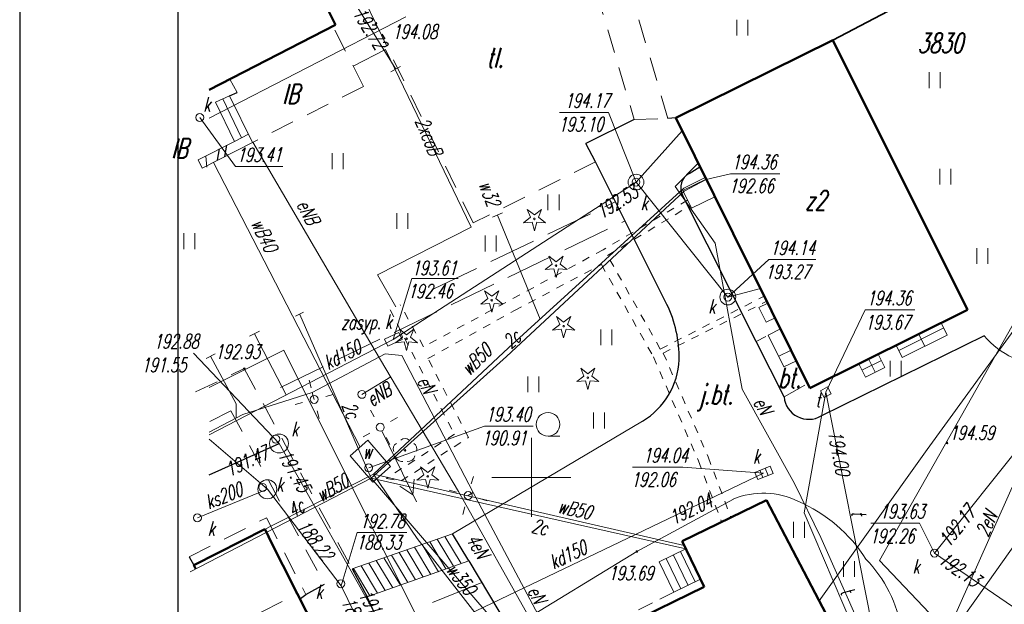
# Model space of a CAD drawing. Extents: x 7391510 to 7412510, y 5735368 to 5750218.
# Tile 9 of 15: x 7391510 to 7397742, y 5742699 to 5746401. Entities that reach past the tile are written whole.
import ezdxf
from ezdxf.enums import TextEntityAlignment as Align

# ---------------------------------------------------------------- set-up
doc = ezdxf.new("R2010")
doc.units = 0
for name, pattern in [('1', [0]), ('2', [1.5, 1, -0.5]), ('3', [1, 0.5, -0.5]), ('4', [2.5, 1.5, -1]), ('7', [4, 3, -1]), ('BGS', [0]), ('BUD', [0]), ('KOS', [2, 1, -1]), ('UPK', [0])]:
    doc.linetypes.add(name, pattern=pattern)
for name, color, linetype, lineweight in [('0.30', 7, 'Continuous', 30), ('CHODNIK', 251, 'Continuous', 9), ('DZIALKI_L_0', 96, '1', 18), ('EBUOA_T_1_T_0', 7, 'Continuous', 25), ('EBUPO_L_1', 7, '1', 18), ('EBUPP_L_1', 7, 'BUD', 50), ('EBUPP_L_1_L_0', 7, '1', 50), ('KRAWEDZ_L_1', 7, '2', 18), ('KRAWEDZ_L_2', 7, '7', 18), ('KRZYZE_L_0', 7, '1', 18), ('MUR_OPOR_L_0', 7, 'KOS', 18), ('NUMERY_DZIALEK_T_0', 96, 'Continuous', 25), ('OGRODZENIE_L_0', 7, 'BGS', 35), ('RZEDNE_T_0', 7, 'Continuous', 18), ('SCHODY_L_0', 7, '1', 18), ('SDROK_T_1_T_0', 7, 'Continuous', 25), ('SDRPK_L_3_L_0', 7, '1', 18), ('SDRPK_L_5_L_0', 7, '1', 0), ('UCCOC_T_2_T_0', 212, 'Continuous', 18), ('UCCOO_T_2_T_0', 212, 'Continuous', 18), ('UCCPA_L_5_L_0', 212, '1', 0), ('UCCPB_L_2_L_0', 212, '1', 18), ('UCCPOR_L_4_L_0', 212, '1', 18), ('UEEOO_T_3_T_0', 1, 'Continuous', 18), ('UEEPA_T_3_T_0', 7, 'Continuous', 18), ('UEEPON_L_1_L_0', 1, '1', 18), ('UKKOA_T_0_T_0', 36, 'Continuous', 18), ('UKKOA_T_2_T_0', 36, 'Continuous', 18), ('UKKOC_T_0_T_0', 36, 'Continuous', 18), ('UKKOC_T_2_T_0', 36, 'Continuous', 18), ('UKKOO_T_0_T_0', 36, 'Continuous', 18), ('UKKOO_T_2_T_0', 36, 'Continuous', 18), ('UKKPA_T_1_T_0', 36, 'Continuous', 18), ('UKKPA_T_5_T_0', 36, 'Continuous', 18), ('UKKPOD_L_1_L_0', 36, '1', 18), ('UKKPOR_L_0', 36, '1', 18), ('UKKPOR_L_1_L_0', 36, '1', 18), ('UTTOA_T_0_T_0', 30, 'Continuous', 18), ('UTTOC_T_0_T_0', 30, 'Continuous', 18), ('UTTOO_T_0_T_0', 30, 'Continuous', 18), ('UTTPA_T_2_T_0', 30, 'Continuous', 18), ('UTTPO_L_1_L_0', 30, '1', 18), ('UWWOA_T_0_T_0', 5, 'Continuous', 18), ('UWWOO_T_0_T_0', 5, 'Continuous', 18), ('UWWPA_T_0_T_0', 7, 'Continuous', 18), ('UWWPO_L_0_L_0', 5, '1', 18), ('UZBOA_L_0_L_0', 212, '1', 18), ('WUKPS_L_2_L_0', 7, '1', 18), ('ZAGOSPODAR_T_0', 7, 'Continuous', 18)]:
    doc.layers.add(name, color=color, linetype=linetype, lineweight=lineweight)
doc.layers.add('WYMIARY', color=7, linetype='Continuous')
doc.styles.add('mapa', font='romans.shx', dxfattribs={"width": 0.67, "oblique": 15})
doc.styles.add('PS-opis-bg', font='ariali.ttf', dxfattribs={"height": 115})
doc.dimstyles.new('500', dxfattribs={"dimtxt": 115, "dimasz": 55, "dimexe": 50, "dimexo": 50, "dimgap": 34, "dimtad": 1, "dimlfac": 0.01, "dimzin": 1, "dimdsep": 46, "dimtxsty": 'PS-opis-bg', "dimblk": 'DOT', "dimcen": 30, "dimdle": 20, "dimclrd": 7, "dimclre": 7, "dimazin": 0, "dimtfac": 1.2, "dimtmove": 2, "dimatfit": 3, "dimldrblk": 'DOT', "dimfxl": 0, "dimtolj": 1, "dimlwd": 9, "dimlwe": 5, "dimarcsym": 0})

# ---------------------------------------------------------------- blocks, each defined once
blk = doc.blocks.new('SLS')
at = {"color": 251}
blk.add_circle((0, 0), 0.25, dxfattribs=at)
blk = doc.blocks.new('PNN')
at = {"color": 1}
for p, q in [((0.25, 0), (5.25, 0)), ((3.9, 0.5), (4.75, 0)), ((4.75, 0), (3.9, -0.5))]:
    blk.add_line(p, q, dxfattribs=at)
blk = doc.blocks.new('LAT')
at = {"color": 0}
for p, q in [((-0.884, 0.884), (-0.534, 0.534)), ((0.884, 0.884), (0.534, 0.534)), ((-0.884, -0.884), (-0.534, -0.534)), ((0.884, -0.884), (0.534, -0.534))]:
    blk.add_line(p, q, dxfattribs=at)
blk = doc.blocks.new('WLZ')
at = {"color": 251}
blk.add_circle((0, 0), 0.25, dxfattribs=at)
blk.add_circle((0, 0), 0.25, dxfattribs=at)
blk = doc.blocks.new('KRA')
at = {"color": 0}
for p, q in [((-0.5, -0.25), (-0.5, 0.25)), ((-0.5, 0.25), (0.55, 0.25)), ((-0.15, 0.25), (-0.15, -0.25)), ((0.2, 0.25), (0.2, -0.25)), ((0.55, 0.25), (0.55, -0.25)), ((0.55, -0.25), (-0.5, -0.25))]:
    blk.add_line(p, q, dxfattribs=at)
blk = doc.blocks.new('WLD')
at = {"color": 0}
blk.add_lwpolyline([(0.5, 0.25), (0.5, -0.25), (-0.5, -0.25), (-0.5, 0.25)], close=True, dxfattribs=at)
blk = doc.blocks.new('USG')
blk.add_line((0, -0.35), (0, 0.35))
blk = doc.blocks.new('WLM')
at = {"color": 0}
blk.add_lwpolyline([(0.25, 0.25), (0.25, -0.25), (-0.25, -0.25), (-0.25, 0.25)], close=True, dxfattribs=at)
blk = doc.blocks.new('TRA1')
at = {"color": 251}
for p, q in [((-0.35, -0.5), (-0.35, 0.5)), ((0.35, -0.5), (0.35, 0.5))]:
    blk.add_line(p, q, dxfattribs=at)
blk = doc.blocks.new('DIG')
at = {"color": 251}
for p, q in [((-0.7, -0.25), (-0.25, 0.1)), ((-0.25, 0.1), (-0.45, 0.6)), ((-0.45, 0.6), (0, 0.25)), ((0, 0.25), (0.45, 0.6)), ((0.45, 0.6), (0.25, 0.1)), ((0.25, 0.1), (0.7, -0.25)), ((-0.15, -0.2), (-0.7, -0.25)), ((0, -0.75), (-0.15, -0.2)), ((0.15, -0.2), (0, -0.75)), ((0.7, -0.25), (0.15, -0.2))]:
    blk.add_line(p, q, dxfattribs=at)
blk.add_circle((0, 0), 0.05, dxfattribs=at)
blk = doc.blocks.new('LZA1')
at = {"color": 251}
blk.add_line((0, -0.75), (0.75, -0.75), dxfattribs=at)
blk.add_circle((0, 0), 0.75, dxfattribs=at)
blk = doc.blocks.new('DLI')
at = {"color": 251}
blk.add_circle((0, 0), 0.05, dxfattribs=at)
for centre, radius, start, end in [((0, 0.35), 0.4, 50.114, 129.886), ((-0.35, 0.1), 0.4, 119.84816, 203.51949), ((0.35, 0.1), 0.4, 336.88451, 60.15184), ((-0.2, -0.3), 0.4, 187.477, 278.47884), ((0.2, -0.275), 0.425, 262.64593, 349.62892)]:
    blk.add_arc(centre, radius, start, end, dxfattribs=at)
blk = doc.blocks.new('WSU')
h = blk.add_hatch(color=251)
edge = h.paths.add_edge_path()
edge.add_arc((0, 0), 0.05, 0, 360)
at = {"color": 251}
blk.add_circle((0, 0), 0.05, dxfattribs=at)
blk = doc.blocks.new('MAPA SZKIC')
at = {"color": 251, "linetype": 'ByBlock', "ltscale": 100}
for p, q in [((7433687.8, 5743083.7, 19366), (7433735.8, 5743104.7, 19368)), ((7436249.8, 5742933.7, 19417), (7435942.8, 5742781.7, 19413)), ((7436511.8, 5742942.7, 19424), (7436462.8, 5742939.7, 19426)), ((7436003.8, 5742665.7, 19418), (7435942.8, 5742781.7, 19413)), ((7436456.8, 5741762.7, 19410), (7436003.8, 5742665.7, 19418)), ((7436596.8, 5742591.7, 19422), (7436665.8, 5742632.7, 19423)), ((7437020.8, 5741527.7, 19412), (7436554.8, 5742453.7, 19419)), ((7438463.8, 5741562.7, 19493), (7437433.8, 5741056.7, 19417)), ((7437197.8, 5741176.7, 19411), (7437020.8, 5741527.7, 19412)), ((7435202.8, 5740137.7), (7435099.8, 5740308.7, 19336)), ((7433431.8, 5740163.7, 19282), (7433462.8, 5740110.7, 19282)), ((7435202.8, 5740137.7), (7435459.8, 5739706.7, 19333)), ((7434463.8, 5740087.7, 19278), (7434559.8, 5739911.7, 19275)), ((7434170.8, 5739925.7, 19280), (7434288.8, 5739990.7, 19280)), ((7434129.8, 5739894.7, 19281), (7434170.8, 5739925.7, 19280)), ((7434700.8, 5739596.7, 19272), (7434559.8, 5739911.7, 19275))]:
    blk.add_line(p, q, dxfattribs=at)
at = {"color": 251, "ltscale": 100}
for p, q in [((7433613, 5742675.5, 19366.1), (7433625.7, 5742747.4, 19357.5)), ((7433657.7, 5742698.3, 19362.5), (7433670.3, 5742770.2, 19354))]:
    blk.add_line(p, q, dxfattribs=at)
at = {"color": 251, "linetype": 'ByBlock', "ltscale": 100}
for centre, radius, start, end in [((7436648.5, 5742500.6, 19419), 104.8, 119.59885, 206.54613), ((7435735.3, 5741418.2, 19395), 799.5, 359.53419, 25.52342), ((7436051.7, 5741436.2, 19395), 483.7, 301.26885, 357.10737), ((7437353.5, 5741191, 19417), 156.4, 185.23968, 300.85597)]:
    blk.add_arc(centre, radius, start, end, dxfattribs=at)
at = {"layer": 'DZIALKI_L_0', "linetype": '1', "ltscale": 100}
for p, q in [((7433560.1, 5742942.3), (7434804.8, 5743583.7)), ((7433560.1, 5741235.1), (7434032.8, 5741471.7)), ((7434032.8, 5741471.7), (7436321.8, 5736882.7))]:
    blk.add_line(p, q, dxfattribs=at)
at = {"layer": 'EBUPO_L_1', "color": 251, "linetype": '4', "ltscale": 100}
for p, q in [((7434535.8, 5743142.7, 19408), (7434341.8, 5743523.7, 19405)), ((7434535.8, 5743142.7, 19408), (7433832.8, 5742787.7, 19373)), ((7433667.8, 5739696.7), (7434116.8, 5739931.7))]:
    blk.add_line(p, q, dxfattribs=at)
at = {"layer": 'EBUPP_L_1', "color": 251, "linetype": '1', "ltscale": 100}
for p, q in [((7433911.8, 5740339.7), (7433462.8, 5740110.7)), ((7433936.8, 5740290.7), (7433911.8, 5740339.7)), ((7433933.8, 5740289.7), (7433936.8, 5740290.7)), ((7434116.8, 5739931.7), (7433933.8, 5740289.7)), ((7433462.8, 5740110.7), (7433473.8, 5740089.7)), ((7434511.8, 5739158.7), (7434116.8, 5739931.7))]:
    blk.add_line(p, q, dxfattribs=at)
at = {"layer": 'EBUPP_L_1_L_0', "color": 251, "linetype": '1', "ltscale": 100}
for p, q in [((7433953.8, 5744338.7), (7434358.8, 5743532.7)), ((7434358.8, 5743532.7), (7433560.1, 5743120.7)), ((7436511.8, 5742942.7), (7437506.8, 5743435.7)), ((7437506.8, 5743435.7), (7438357.8, 5741728.7)), ((7437361.8, 5741232.7), (7436511.8, 5742942.7)), ((7438357.8, 5741728.7), (7437361.8, 5741232.7)), ((7436552.8, 5740262.7), (7437085.8, 5740522.7)), ((7437085.8, 5740522.7), (7437775.8, 5739207.7)), ((7436692.8, 5739974.7), (7436552.8, 5740262.7)), ((7436208.8, 5739737.7), (7436692.8, 5739974.7))]:
    blk.add_line(p, q, dxfattribs=at)
at = {"layer": 'KRAWEDZ_L_1', "color": 251, "linetype": '2', "ltscale": 100}
blk.add_line((7436500.5, 5739939.8), (7436184.4, 5739783), dxfattribs=at)
at = {"layer": 'KRAWEDZ_L_2', "color": 251, "linetype": '7', "ltscale": 100}
for p, q in [((7434981.1, 5741860.4), (7436128.8, 5742410.7)), ((7434009.9, 5741236.8), (7436187.7, 5742290.2))]:
    blk.add_line(p, q, dxfattribs=at)
at = {"layer": 'KRZYZE_L_0', "color": 251, "linetype": '1', "ltscale": 100}
for p, q in [((7435598.8, 5740416.7), (7435598.8, 5740916.7)), ((7435348.8, 5740666.7), (7435848.8, 5740666.7))]:
    blk.add_line(p, q, dxfattribs=at)
at = {"layer": 'MUR_OPOR_L_0', "color": 251, "linetype": '1', "ltscale": 100}
for p, q in [((7433718.8, 5742794.7, 19362), (7433807.3, 5742839.8, 19366.2)), ((7433488.8, 5742677.7, 19351), (7433718.8, 5742794.7, 19362)), ((7433832.8, 5742787.7, 19373), (7433515.8, 5742625.7, 19363)), ((7433515.8, 5742625.7, 19363), (7433488.8, 5742677.7, 19351))]:
    blk.add_line(p, q, dxfattribs=at)
at = {"layer": 'OGRODZENIE_L_0', "color": 251, "linetype": 'BGS', "ltscale": 100}
blk.add_line((7437506.8, 5743435.7), (7439151.8, 5744299.7, 19570), dxfattribs=at)
at = {"layer": 'SCHODY_L_0', "color": 251, "linetype": '1', "ltscale": 100}
for p, q in [((7433735.8, 5743104.7, 19368), (7433690.8, 5743188.7, 19368)), ((7433599.8, 5743042.7, 19360), (7433687.8, 5743083.7, 19366)), ((7433763.8, 5742816.4, 19362), (7433644.8, 5743064.4, 19360)), ((7433687.8, 5743083.7, 19366), (7433832.8, 5742787.7, 19373)), ((7433718.8, 5742794.7, 19362), (7433599.8, 5743042.7, 19360)), ((7437094.6, 5741770.3), (7437037.9, 5741742.1)), ((7437037.9, 5741742.1), (7437084.1, 5741649.1)), ((7437140.8, 5741677.3), (7437084.1, 5741649.1)), ((7438192.2, 5741646.3), (7438231.1, 5741568.2)), ((7437097, 5741568.4), (7437175.5, 5741607.5)), ((7437197.4, 5741366.4), (7437097, 5741568.4)), ((7437275.9, 5741405.4), (7437175.5, 5741607.5)), ((7437923.8, 5741471), (7438208.8, 5741612.9)), ((7437946.1, 5741426.2), (7438231.1, 5741568.2)), ((7438049.7, 5741575.3), (7438088.6, 5741497.2)), ((7437907.2, 5741504.4), (7437946.1, 5741426.2)), ((7437163.7, 5741434.1), (7437242.3, 5741473.2)), ((7437794.1, 5741448), (7437836.3, 5741363.2)), ((7437197.4, 5741366.4), (7437275.9, 5741405.4)), ((7437670.3, 5741386.4), (7437712.6, 5741301.5)), ((7437690.3, 5741346.3), (7437814.1, 5741407.9)), ((7437732.2, 5741417.2), (7437774.5, 5741332.3)), ((7437712.6, 5741301.5), (7437836.3, 5741363.2)), ((7435099.8, 5740308.7), (7434463.8, 5740087.7)), ((7436576.4, 5740214), (7436407.2, 5740131.7)), ((7436542.1, 5740197.3), (7436635.4, 5740005.3)), ((7434559.8, 5739911.7), (7435202.8, 5740137.7)), ((7436407.2, 5740131.7), (7436500.5, 5739939.8)), ((7436452.2, 5740153.6), (7436545.5, 5739961.6)), ((7436497.1, 5740175.5), (7436590.4, 5739983.5)), ((7436669.8, 5740022), (7436500.5, 5739939.8))]:
    blk.add_line(p, q, dxfattribs=at)
at = {"layer": 'SDRPK_L_3_L_0', "color": 251, "linetype": '1', "ltscale": 100}
for p, q in [((7435099.8, 5740308.7, 19336), (7436302.8, 5741022.7, 19395)), ((7436265.8, 5740197.7, 19369), (7436876.8, 5740529.7, 19398)), ((7435459.8, 5739706.7, 19331), (7436265.8, 5740197.7, 19369))]:
    blk.add_line(p, q, dxfattribs=at)
at = {"layer": 'SDRPK_L_3_L_0', "color": 251, "ltscale": 100}
for p, q in [((7434955, 5740258.4, 22398), (7435058.2, 5740087, 3008)), ((7435003.2, 5740275.2, 21377.3), (7435106.4, 5740103.9, 2005.3)), ((7435051.5, 5740292, 20356.7), (7435154.6, 5740120.8, 1002.7)), ((7435099.8, 5740308.7, 19336), (7435202.8, 5740137.7)), ((7434761.9, 5740191.3, 26480.6), (7434865.6, 5740019.2, 7018.7)), ((7434810.2, 5740208.1, 25459.9), (7434913.7, 5740036.2, 6016)), ((7434858.4, 5740224.9, 24439.3), (7434961.9, 5740053.1, 5013.4)), ((7434906.7, 5740241.7, 23418.6), (7435010.1, 5740070, 4010.7)), ((7434568.8, 5740124.3, 30563.2), (7434672.9, 5739951.5, 11029.4)), ((7434617.1, 5740141, 29542.6), (7434721, 5739968.4, 10026.7)), ((7434665.4, 5740157.8, 28521.9), (7434769.2, 5739985.4, 9024)), ((7434713.6, 5740174.6, 27501.3), (7434817.4, 5740002.3, 8021.4)), ((7434472.3, 5740090.7, 32604.6), (7434576.5, 5739917.6, 13034.7)), ((7434520.6, 5740107.5, 31583.9), (7434624.7, 5739934.6, 12032.1))]:
    blk.add_line(p, q, dxfattribs=at)
blk.add_arc((7438897.1, 5741944.8, 19493), 577.7, 221.40106, 267.28941, dxfattribs=at)
at = {"layer": 'SDRPK_L_3_L_0', "color": 251, "linetype": '1', "ltscale": 100}
for centre, radius, start, end in [((7437065.7, 5740068.5, 19398), 498.5, 63.80458, 112.2745), ((7436917.2, 5739648.5, 19408), 942.3, 32.06379, 66.97547), ((7437137.9, 5739580.4, 19408), 810.5, 8.3991, 44.5271)]:
    blk.add_arc(centre, radius, start, end, dxfattribs=at)
at = {"layer": 'SDRPK_L_5_L_0', "color": 251, "linetype": '4', "ltscale": 100}
for p, q in [((7434614.8, 5743540.7, 19408), (7434166.8, 5744438.7, 19412)), ((7436462.8, 5742939.7, 19426), (7436066.8, 5744279.7, 19472)), ((7435868.8, 5744220.7, 19471), (7436249.8, 5742933.7, 19417)), ((7435229.8, 5742277.7, 19400), (7434614.8, 5743540.7, 19408)), ((7436249.8, 5742933.7, 19417), (7436462.8, 5742939.7, 19426)), ((7436003.8, 5742665.7, 19418), (7435229.8, 5742277.7, 19400)), ((7437020.8, 5741527.7, 19412), (7437081.8, 5741559.7, 19419)), ((7433473.8, 5741207.7, 19281), (7433781.8, 5741355.7, 19293)), ((7433781.8, 5741355.7, 19293), (7434463.8, 5740087.7, 19278)), ((7437197.8, 5741176.7, 19411), (7437347.8, 5741260.7, 19420)), ((7433696.8, 5741088.7, 19295), (7433560.1, 5741018.8, 19290.8)), ((7433696.8, 5741088.7, 19295), (7434288.8, 5739990.7, 19280)), ((7433431.8, 5740163.7, 19282), (7433921.8, 5740411.7, 19275)), ((7433921.8, 5740411.7, 19275), (7434170.8, 5739925.7, 19280))]:
    blk.add_line(p, q, dxfattribs=at)
at = {"layer": 'UCCOC_T_2_T_0', "ltscale": 100}
for p, q in [((7436705.1, 5742553.7), (7436858, 5742588.6)), ((7436858, 5742588.6), (7437170.7, 5742588.9))]:
    blk.add_line(p, q, dxfattribs=at)
at = {"layer": 'UCCPA_L_5_L_0', "linetype": '1', "ltscale": 100}
for p, q in [((7436703.9, 5742556.2), (7436556.5, 5742483.7)), ((7436556.5, 5742483.7), (7436611.8, 5742371.3)), ((7436611.8, 5742371.3), (7436759.7, 5742444))]:
    blk.add_line(p, q, dxfattribs=at)
at = {"layer": 'UCCPB_L_2_L_0', "linetype": '3', "ltscale": 100}
for p, q in [((7436586.5, 5742422.7), (7436053.2, 5742107.9)), ((7436080.4, 5742071.6), (7436603.6, 5742387.9)), ((7436053.2, 5742107.9), (7434916.4, 5741493.8)), ((7436414.7, 5741479.4), (7436080.4, 5742071.6)), ((7435492.8, 5741723.7), (7436041.9, 5742014.8)), ((7436041.9, 5742014.8), (7436371.6, 5741429.4)), ((7436414.7, 5741479.4), (7437072.5, 5741814.7)), ((7434916.4, 5741493.8), (7434768.1, 5741760.2)), ((7436432.9, 5741454.5), (7437088.7, 5741782.1)), ((7434704.1, 5741727.1), (7435112.2, 5740940.1)), ((7434943.8, 5741418.9), (7435492.8, 5741723.7)), ((7436432.9, 5741454.5), (7436717.3, 5740796.4)), ((7435200.7, 5740919.8), (7434943.8, 5741418.9)), ((7436371.6, 5741429.4), (7436656, 5740771.4)), ((7435112.2, 5740940.1), (7434681.1, 5740660.5)), ((7434774.2, 5740644.7), (7435200.7, 5740919.8)), ((7436656, 5740771.4), (7436802.6, 5740384.6)), ((7436717.3, 5740796.4), (7436861.8, 5740413.5)), ((7434681.1, 5740660.5), (7434774.2, 5740644.7))]:
    blk.add_line(p, q, dxfattribs=at)
at = {"layer": 'UCCPOR_L_4_L_0', "linetype": '1', "ltscale": 100}
for p, q in [((7436566.5, 5742479.1), (7436705.1, 5742553.7)), ((7435440.3, 5741431.8), (7436566.5, 5742479.1)), ((7434106.7, 5741687.6), (7434156.5, 5741712.1)), ((7434583.7, 5740662.8), (7434132.4, 5741697.9)), ((7435440.3, 5741431.8), (7434583.7, 5740662.8)), ((7434583.7, 5740662.8), (7433439.6, 5740068.1)), ((7434583.7, 5740662.8), (7436576.4, 5740214)), ((7434583.7, 5740662.8), (7436012.3, 5739004.6))]:
    blk.add_line(p, q, dxfattribs=at)
at = {"layer": 'UCCPOR_L_4_L_0', "linetype": '1', "ltscale": 100, "elevation": 19406}
blk.add_lwpolyline([(7434469.8, 5743271.7), (7434674.8, 5743375.7), (7435217.8, 5742251.7), (7434624.8, 5741949.7), (7434740.8, 5741746.7)], dxfattribs=at)
at = {"layer": 'UEEPON_L_1_L_0', "linetype": '1', "ltscale": 100}
for p, q in [((7439303.3, 5742802.5), (7437802.8, 5740139.9)), ((7436654.4, 5742655.8), (7436508.6, 5742507.8)), ((7436508.6, 5742507.8), (7436761.9, 5742149)), ((7436761.9, 5742149), (7436931.8, 5741225.1)), ((7434514.3, 5741628.8), (7435138.3, 5740577.3)), ((7439107.4, 5741653.3), (7438215.3, 5739650.3)), ((7433540.5, 5741420.1), (7433596.4, 5741449.9)), ((7433568.5, 5741435), (7433729.2, 5741132.9)), ((7434673.5, 5741449.9), (7434211.7, 5741204.5)), ((7434779.5, 5741438), (7434673.5, 5741449.9)), ((7435230.4, 5740571.4), (7434779.5, 5741438)), ((7434211.7, 5741204.5), (7433771.9, 5741066)), ((7434211.7, 5741204.5), (7434223.8, 5741160.5)), ((7436931.8, 5741225.1), (7437263.4, 5740628.4)), ((7433729.2, 5741132.9), (7433729.2, 5741042)), ((7433771.9, 5741066), (7433560.1, 5740953.9)), ((7437263.4, 5740628.4), (7437429.7, 5740286.6)), ((7435138.3, 5740577.3), (7435631.2, 5739697.8)), ((7435230.4, 5740571.4), (7435198.4, 5740552.4)), ((7436004.7, 5739117.1), (7435230.4, 5740571.4)), ((7437429.7, 5740286.6), (7437734.3, 5739601.8)), ((7437802.8, 5740139.9), (7438557.6, 5739345.6))]:
    blk.add_line(p, q, dxfattribs=at)
for points, elevation in [([(7433835.8, 5742789.7), (7434514.8, 5741628.7)], 19373), ([(7434525.8, 5741192.7), (7434708.8, 5741302.7)], 19361)]:
    blk.add_lwpolyline(points, dxfattribs=dict(at, elevation=elevation))
at = {"layer": 'UKKOA_T_0_T_0', "ltscale": 100}
for p, q in [((7435776.9, 5742977.5), (7436086.3, 5742977.5)), ((7436260.8, 5742536.7, 19417), (7436086.3, 5742977.5)), ((7436841.8, 5741808.7, 19414), (7437101.5, 5742045.6)), ((7437101.5, 5742045.6), (7437397.9, 5742045.9)), ((7434724.6, 5741540.8), (7434842.1, 5741926.1)), ((7434842.1, 5741926.1), (7435135.3, 5741926.4)), ((7434001.4, 5740881.7), (7433460.4, 5741453.1)), ((7436238.1, 5740731.2), (7436557.3, 5740731.6)), ((7437068.3, 5740694.8), (7436557.3, 5740731.6)), ((7437746.3, 5740376.4), (7438055.8, 5740376.8)), ((7438150.2, 5740187.7), (7438055.8, 5740376.8))]:
    blk.add_line(p, q, dxfattribs=at)
at = {"layer": 'UKKOA_T_2_T_0', "ltscale": 100}
for p, q in [((7433499.8, 5742945.7), (7433725.6, 5742634.5)), ((7433725.6, 5742634.5), (7434025.3, 5742634.8)), ((7433927.6, 5740591.8), (7433560.1, 5740909)), ((7434394.4, 5739981), (7434496.7, 5740318.7)), ((7434496.7, 5740318.7), (7434809.4, 5740318.7))]:
    blk.add_line(p, q, dxfattribs=at)
at = {"layer": 'UKKPA_T_1_T_0', "ltscale": 100}
for centre, radius in [((7436260.8, 5742536.7, 19417), 50), ((7436841.8, 5741808.7, 19414), 50), ((7434001.4, 5740881.7), 60)]:
    blk.add_circle(centre, radius, dxfattribs=at)
at = {"layer": 'UKKPA_T_5_T_0', "ltscale": 100}
blk.add_circle((7433927.6, 5740591.8), 60, dxfattribs=at)
at = {"layer": 'UKKPOD_L_1_L_0', "linetype": '1', "ltscale": 100}
for p, q in [((7438150.2, 5740187.7), (7440661.3, 5743333.6)), ((7436260.8, 5742536.7, 19417), (7436552.4, 5742860.9)), ((7434724.6, 5741540.8), (7436260.8, 5742536.7, 19417)), ((7436260.8, 5742536.7, 19417), (7436841.8, 5741808.7, 19414)), ((7436841.8, 5741808.7, 19414), (7437048.7, 5741862.5)), ((7433815.1, 5741560.3), (7433878.7, 5741592.8)), ((7433846.9, 5741576.6), (7434047.6, 5741189.6)), ((7433560.1, 5740936.7), (7434724.6, 5741540.8)), ((7434001.4, 5740881.7), (7434737.2, 5739577.3)), ((7434737.2, 5739577.3), (7437068.3, 5740694.8)), ((7438930.8, 5739651.5), (7438150.2, 5740187.7))]:
    blk.add_line(p, q, dxfattribs=at)
at = {"layer": 'UKKPOR_L_0', "linetype": 'UPK', "lineweight": 25, "ltscale": 100}
blk.add_line((7433560.1, 5740682.6), (7434001.4, 5740881.7), dxfattribs=at)
at = {"layer": 'UKKPOR_L_1_L_0', "linetype": '1', "ltscale": 100}
for p, q in [((7434454.9, 5743712.8), (7434740, 5743252.6)), ((7433927.6, 5740591.8), (7433484.8, 5740411)), ((7434394.4, 5739981), (7433927.6, 5740591.8)), ((7435565.1, 5737603.2), (7434394.4, 5739981))]:
    blk.add_line(p, q, dxfattribs=at)
at = {"layer": 'UTTOA_T_0_T_0', "ltscale": 100}
for p, q in [((7437461.8, 5741205.6), (7437711.8, 5741727.1)), ((7437711.8, 5741727.1), (7438024.5, 5741727.4))]:
    blk.add_line(p, q, dxfattribs=at)
at = {"layer": 'UTTPO_L_1_L_0', "linetype": '1', "ltscale": 100}
for p, q in [((7437461.8, 5741205.6), (7437324.5, 5740443.3)), ((7437461.8, 5741205.6), (7437861.7, 5739189.9)), ((7437324.5, 5740443.3), (7437861.7, 5739189.9))]:
    blk.add_line(p, q, dxfattribs=at)
at = {"layer": 'UWWOA_T_0_T_0', "ltscale": 100}
for p, q in [((7434568.8, 5740727.7, 19340), (7435301.3, 5740990.8)), ((7435301.3, 5740990.8), (7435610.8, 5740990.8))]:
    blk.add_line(p, q, dxfattribs=at)
at = {"layer": 'UWWPO_L_0_L_0', "linetype": '1', "ltscale": 100}
for p, q in [((7436563.1, 5742499), (7436699, 5742566)), ((7435454.1, 5741487.5), (7436563.1, 5742499)), ((7435653.8, 5741669.6), (7435384, 5742328.3)), ((7434599.3, 5740686.4), (7435454.1, 5741487.5)), ((7434599.2, 5740686.8), (7433560.1, 5740160.5)), ((7434599.2, 5740686.8), (7436565.6, 5740236.3)), ((7434876.2, 5740281), (7434599.3, 5740686.4)), ((7435515, 5739459.2), (7434876.2, 5740281))]:
    blk.add_line(p, q, dxfattribs=at)
for points, elevation in [([(7433586.8, 5742661.7), (7434514.7, 5740858.8)], 19364), ([(7434563.8, 5740901.7), (7434450.8, 5740802.7), (7434594.8, 5740636.7), (7434707.8, 5740735.7), (7434563.8, 5740901.7)], 19344)]:
    blk.add_lwpolyline(points, dxfattribs=dict(at, elevation=elevation))
at = {"layer": 'UZBOA_L_0_L_0', "linetype": '1', "ltscale": 100}
for p, q in [((7439384.2, 5742611.8), (7438104.2, 5740844)), ((7438104.2, 5740844), (7437420.6, 5739884.6))]:
    blk.add_line(p, q, dxfattribs=at)
at = {"layer": 'WUKPS_L_2_L_0', "color": 251, "ltscale": 100}
blk.add_line((7435284.2, 5740001.1, 6129.2), (7434972.2, 5739875.7), dxfattribs=at)
at = {"layer": 'RZEDNE_T_0', "color": 251, "xscale": 100, "yscale": 100, "zscale": 100}
for p in [(7434615.5, 5743541.4), (7433781.1, 5741355.4), (7438229.3, 5740884.3), (7436266.2, 5740197.8)]:
    blk.add_blockref('WSU', p, dxfattribs=at)
at = {"layer": 'UEEPA_T_3_T_0', "color": 251}
for p, xscale, yscale, zscale, rotation in [((7434223.8, 5741160.5), 100, 100, 100, 59.50508981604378), ((7434641.8, 5740984.7, 19365), 99.99999999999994, 99.99999999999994, 99.99999999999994, 74.54451065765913), ((7435198.4, 5740552.4), 100, 100, 100, 29.60172932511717)]:
    blk.add_blockref('LAT', p, dxfattribs=dict(at, xscale=xscale, yscale=yscale, zscale=zscale, rotation=rotation))
at = {"layer": 'UEEPA_T_3_T_0'}
for name, p, xscale, yscale, zscale, rotation in [('SLS', (7434223.8, 5741160.5), 99.99999999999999, 99.99999999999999, 99.99999999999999, 0.05610681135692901), ('SLS', (7434525.8, 5741192.7, 19361), 99.99999999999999, 99.99999999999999, 99.99999999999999, 201.4260798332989), ('SLS', (7434641.8, 5740984.7, 19365), 100, 100, 100, 322.9147946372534), ('PNN', (7434641.8, 5740984.7, 19365), 100, 100, 100, 295.8739015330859), ('SLS', (7435198.4, 5740552.4), 99.99999999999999, 99.99999999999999, 99.99999999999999, 0.05610681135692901)]:
    blk.add_blockref(name, p, dxfattribs=dict(at, xscale=xscale, yscale=yscale, zscale=zscale, rotation=rotation))
at = {"layer": 'UKKPA_T_1_T_0'}
for name, p, xscale, yscale, zscale, rotation in [('WLZ', (7436260.8, 5742536.7, 19417), 99.99999999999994, 99.99999999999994, 99.99999999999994, 0.05599752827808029), ('WLZ', (7436841.8, 5741808.7, 19414), 99.99999999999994, 99.99999999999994, 99.99999999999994, 0.05599752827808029), ('WLD', (7434724.6, 5741540.8), 100, 100, 100, 24.97640716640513), ('WLZ', (7433980.8, 5740909.7, 19288), 99.99999999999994, 99.99999999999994, 99.99999999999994, 0.05599752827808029), ('KRA', (7437068.3, 5740694.8), 99.99999999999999, 99.99999999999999, 99.99999999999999, 22.22280275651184), ('WLZ', (7438150.2, 5740187.7), 99.99999999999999, 99.99999999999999, 99.99999999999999, 0.05610681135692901)]:
    blk.add_blockref(name, p, dxfattribs=dict(at, xscale=xscale, yscale=yscale, zscale=zscale, rotation=rotation))
at = {"layer": 'UKKPA_T_5_T_0'}
for name, p, xscale, yscale, zscale, rotation in [('USG', (7434740, 5743252.6), 100.0000000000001, 100.0000000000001, 100.0000000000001, 118.904403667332), ('WLZ', (7433499.8, 5742945.7), 99.99999999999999, 99.99999999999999, 99.99999999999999, 0.05610681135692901), ('USG', (7433540.7, 5742666.6), 100.0000000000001, 100.0000000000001, 100.0000000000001, 184.8471240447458), ('WLZ', (7433897.8, 5740603.7, 19289), 100, 100, 100, 0.05588824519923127), ('WLZ', (7433484.8, 5740411), 100, 100, 100, 0.05580628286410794), ('WLZ', (7434392.8, 5739993.7, 19278), 100, 100, 100, 0.05588824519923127)]:
    blk.add_blockref(name, p, dxfattribs=dict(at, xscale=xscale, yscale=yscale, zscale=zscale, rotation=rotation))
at = {"layer": 'UTTPA_T_2_T_0', "xscale": 100, "yscale": 100, "zscale": 100, "rotation": 27.82628990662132}
blk.add_blockref('WLM', (7437461.8, 5741205.6), dxfattribs=at)
at = {"layer": 'UWWOO_T_0_T_0', "xscale": 100, "yscale": 100, "zscale": 100, "rotation": 291.8649493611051}
blk.add_blockref('USG', (7435384, 5742328.3), dxfattribs=at)
at = {"layer": 'UWWPA_T_0_T_0', "xscale": 100, "yscale": 100, "zscale": 100, "rotation": 336.218109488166}
blk.add_blockref('WLZ', (7434568.8, 5740727.7, 19340), dxfattribs=at)
at = {"layer": 'ZAGOSPODAR_T_0', "color": 251, "xscale": 100, "yscale": 100, "zscale": 100}
for p in [(7436933.7, 5743514.6), (7438151.4, 5743182), (7434372.9, 5742669.3), (7438218.3, 5742570.7), (7435738.7, 5742408.7), (7434781.2, 5742290.6), (7433433.9, 5742162.4), (7435341.7, 5742148.1), (7438452.1, 5742068.9), (7436073.4, 5741553.7), (7437903.8, 5741355.1), (7435610.6, 5741256.6), (7436027.1, 5741027.6), (7437292.7, 5740335.3), (7437609.3, 5740086.8)]:
    blk.add_blockref('TRA1', p, dxfattribs=at)
at = {"layer": 'ZAGOSPODAR_T_0', "xscale": 100, "yscale": 100, "zscale": 100}
for name, p in [('DIG', (7435617.8, 5742303.7, 19410)), ('DIG', (7435754.8, 5742007.7, 19412)), ('DIG', (7435347.8, 5741788.7, 19390)), ('DIG', (7435802.8, 5741624.7, 19417)), ('DIG', (7434808.8, 5741544.7, 19370)), ('DIG', (7435955.8, 5741298.7, 19398)), ('LZA1', (7435703.8, 5741002.7, 19374)), ('DLI', (7434798.8, 5740837.7, 19374)), ('DIG', (7434942.8, 5740673.7))]:
    blk.add_blockref(name, p, dxfattribs=at)
at = {"layer": 'EBUOA_T_1_T_0', "color": 251, "ltscale": 100, "style": 'mapa', "oblique": 15, "width": 0.67}
for s, p in [('IB', (7434074.4, 5743094.8)), ('IB', (7433370.6, 5742750.3)), ('z2', (7437396.8, 5742420.4))]:
    blk.add_text(s, height=125, dxfattribs=at).set_placement(p, align=Align.MIDDLE)
at = {"layer": 'NUMERY_DZIALEK_T_0', "ltscale": 100, "style": 'mapa', "oblique": 15, "width": 0.67}
blk.add_text('3830', height=125, dxfattribs=at).set_placement((7438043, 5743479.6), align=Align.TOP_LEFT)
at = {"layer": 'RZEDNE_T_0', "color": 251, "ltscale": 100, "style": 'mapa', "oblique": 15, "width": 0.67}
for s, p in [('194.08', (7434718.3, 5743488.7)), ('192.93', (7433595.8, 5741463.3)), ('194.59', (7438243.6, 5740949.3)), ('193.69', (7436085.7, 5740060.4))]:
    blk.add_text(s, height=90, dxfattribs=at).set_placement(p, align=Align.MIDDLE_LEFT)
at = {"layer": 'SDROK_T_1_T_0', "color": 251, "ltscale": 100, "style": 'mapa', "oblique": 15, "width": 0.67}
for s, p in [('tl.', (7435314.1, 5743387.8)), ('bt.', (7437157.9, 5741359.9)), ('j.bt.', (7436656.1, 5741255.1))]:
    blk.add_text(s, height=125, dxfattribs=at).set_placement(p, align=Align.TOP_LEFT)
at = {"layer": 'UCCOC_T_2_T_0', "ltscale": 100, "style": 'mapa', "oblique": 15, "width": 0.67}
for s, rotation, p in [('194.36', 0.05999, (7436865.9, 5742708.6)), ('192.66', 0.0566, (7436847.9, 5742557.7))]:
    blk.add_text(s, height=90, rotation=rotation, dxfattribs=at).set_placement(p, align=Align.TOP_LEFT)
at = {"layer": 'UCCOO_T_2_T_0', "ltscale": 100, "style": 'mapa', "oblique": 15, "width": 0.67}
for s, rotation, p in [('2xcoB', 292.34409, (7434861, 5742923.6)), ('2c', 42.70569, (7435468.5, 5741474.7)), ('2c', 292.34409, (7434395.8, 5741122.6)), ('4c', 29.48611, (7434087.4, 5740409.8)), ('2c', 347.66571, (7435593.3, 5740319.9))]:
    blk.add_text(s, height=90, rotation=rotation, dxfattribs=at).set_placement(p)
at = {"layer": 'UEEOO_T_3_T_0', "ltscale": 100, "style": 'mapa', "oblique": 15, "width": 0.67}
for s, rotation, p in [('eNB', 297.98431, (7434109, 5742395.3, 19373)), ('eNB', 32.31418, (7434589.3, 5741111.5, 19373)), ('eN', 297.98431, (7434871.7, 5741278.1)), ('2eN', 66.74479, (7438488.7, 5740283.6)), ('eN', 297.65289, (7435569.9, 5739949.7))]:
    blk.add_text(s, height=90, rotation=rotation, dxfattribs=at).set_placement(p)
for s, rotation, p in [('eN', 299.82, (7437077.4, 5741187.8)), ('4eN', 299.9534, (7435260.6, 5740322.4))]:
    blk.add_text(s, height=90, rotation=rotation, dxfattribs=at).set_placement(p, align=Align.TOP_LEFT)
at = {"layer": 'UKKOA_T_0_T_0', "ltscale": 100, "style": 'mapa', "oblique": 15, "width": 0.67}
for s, p in [('194.17', (7435809.1, 5743097.5)), ('193.10', (7435768.9, 5742947.5))]:
    blk.add_text(s, height=90, dxfattribs=at).set_placement(p, align=Align.TOP_LEFT)
for s, rotation, p in [('k', 0.05649, (7436289.6, 5742448.8)), ('194.14', 0.05999, (7437109.4, 5742165.6)), ('193.27', 0.05641, (7437077.4, 5742013.3)), ('192.46', 0.05619, (7434816.6, 5741891.3)), ('k', 0.05641, (7436717.7, 5741793.9)), ('k', 0.05619, (7434670.4, 5741697.3)), ('191.55', 0.056, (7433129.6, 5741423.4)), ('k', 0.05619, (7436999.4, 5740845.4)), ('192.06', 0.05619, (7436228.6, 5740698.2)), ('k', 0.05589, (7433983.6, 5740667.3)), ('192.26', 0.05611, (7437738.7, 5740340.5)), ('k', 0.05611, (7438010.6, 5740147.8))]:
    blk.add_text(s, height=90, rotation=rotation, dxfattribs=at).set_placement(p, align=Align.TOP_LEFT)
for s, p in [('193.61', (7435125.3, 5741993.1)), ('192.88', (7433492.5, 5741528.1)), ('194.04', (7436589.4, 5740806.6)), ('193.63', (7438087.9, 5740451.8))]:
    blk.add_text(s, height=90, rotation=0.05999, dxfattribs=at).set_placement(p, align=Align.MIDDLE_RIGHT)
at = {"layer": 'UKKOA_T_2_T_0', "ltscale": 100, "style": 'mapa', "oblique": 15, "width": 0.67}
for rotation, p in [(0.05619, (7433521.5, 5743074)), (0.05589, (7434078.3, 5741017.8)), (0.05581, (7433549.4, 5740387.2)), (0.05589, (7434231.9, 5739987.1))]:
    blk.add_text('k', height=90, rotation=rotation, dxfattribs=at).set_placement(p, align=Align.TOP_LEFT)
blk.add_text('193.41', height=90, rotation=0.05999, dxfattribs=at).set_placement((7433733.7, 5742664.5))
blk.add_text('zasyp.', height=90, rotation=0.05999, dxfattribs=at).set_placement((7434392.5, 5741649.3), align=Align.MIDDLE_LEFT)
blk.add_text('192.78', height=90, dxfattribs=at).set_placement((7434796.8, 5740390.2), align=Align.MIDDLE_RIGHT)
blk.add_text('188.33', height=90, dxfattribs=at).set_placement((7434489.6, 5740300.5), align=Align.TOP_LEFT)
at = {"layer": 'UKKOC_T_0_T_0', "ltscale": 100, "style": 'mapa', "oblique": 15, "width": 0.67}
for s, rotation, p in [('192.53', 31.69781, (7436283.8, 5742448.2)), ('191.47', 25.03859, (7433944, 5740789.1)), ('192.04', 25.61151, (7436753.9, 5740486.9)), ('191.88', 299.4256, (7434640.7, 5739678.2))]:
    blk.add_text(s, height=90, rotation=rotation, dxfattribs=at).set_placement(p, align=Align.RIGHT)
for s, rotation, p in [('191.45', 299.42679, (7433989.7, 5740810.4)), ('192.17', 51.50109, (7438239.1, 5740217.8)), ('192.13', 325.50931, (7438165.6, 5740128.6))]:
    blk.add_text(s, height=90, rotation=rotation, dxfattribs=at).set_placement(p)
at = {"layer": 'UKKOC_T_2_T_0', "ltscale": 100, "style": 'mapa', "oblique": 15, "width": 0.67}
for s, rotation, p in [('192.72', 301.77469, (7434463.6, 5743607.7)), ('188.22', 307.38919, (7434108.1, 5740355.6)), ('188.29', 296.2153, (7434393.7, 5739880.9))]:
    blk.add_text(s, height=90, rotation=rotation, dxfattribs=at).set_placement(p)
at = {"layer": 'UKKOO_T_0_T_0', "ltscale": 100, "style": 'mapa', "oblique": 15, "width": 0.67}
for rotation, p in [(27.417, (7434311.8, 5741346.4)), (25.61159, (7435737, 5740082.6))]:
    blk.add_text('kd150', height=90, rotation=rotation, dxfattribs=at).set_placement(p)
at = {"layer": 'UKKOO_T_2_T_0', "ltscale": 100, "style": 'mapa', "oblique": 15, "width": 0.67}
blk.add_text('ks200', height=90, rotation=22.2063, dxfattribs=at).set_placement((7433556, 5740463.3))
at = {"layer": 'UTTOA_T_0_T_0', "ltscale": 100, "style": 'mapa', "oblique": 15, "width": 0.67}
blk.add_text('194.36', height=90, rotation=0.04999, dxfattribs=at).set_placement((7437719.9, 5741757.2))
blk.add_text('193.67', height=90, rotation=0.0563, dxfattribs=at).set_placement((7437710.1, 5741693.8), align=Align.TOP_LEFT)
blk.add_text('t', height=90, rotation=0.05619, dxfattribs=at).set_placement((7437426.3, 5741203.1), align=Align.TOP_RIGHT)
at = {"layer": 'UTTOC_T_0_T_0', "ltscale": 100, "style": 'mapa', "oblique": 15, "width": 0.67}
blk.add_text('194.00', height=90, rotation=280.49399, dxfattribs=at).set_placement((7437475.9, 5740955.3))
at = {"layer": 'UTTOO_T_0_T_0', "ltscale": 100, "style": 'mapa', "oblique": 15, "width": 0.67}
for rotation in [281.55347, 281.55349]:
    blk.add_text('t', height=90, rotation=rotation, dxfattribs=at).set_placement((7437621.5, 5740448.8))
blk.add_text('t', height=90, rotation=298.96766, dxfattribs=at).set_placement((7437627.1, 5739986.7), align=Align.TOP_LEFT)
at = {"layer": 'UWWOA_T_0_T_0', "ltscale": 100, "style": 'mapa', "oblique": 15, "width": 0.67}
for s, p in [('193.40', (7435309.4, 5741110.8)), ('190.91', (7435283.6, 5740961.2))]:
    blk.add_text(s, height=90, dxfattribs=at).set_placement(p, align=Align.TOP_LEFT)
blk.add_text('w', height=90, rotation=0.0481, dxfattribs=at).set_placement((7434530.5, 5740785.1))
at = {"layer": 'UWWOO_T_0_T_0', "ltscale": 100, "style": 'mapa', "oblique": 15, "width": 0.67}
for s, rotation, p in [('w32', 291.37062, (7435262.7, 5742523.6)), ('wB40', 296.48301, (7433820.3, 5742276.6)), ('wB50', 44.42559, (7435203.7, 5741305.4)), ('wB50', 29.63143, (7434267, 5740508.4)), ('wB50', 348.0657, (7435759.2, 5740443.2)), ('w350', 308.1029, (7435054.2, 5740080.1))]:
    blk.add_text(s, height=90, rotation=rotation, dxfattribs=at).set_placement(p)
blk = doc.blocks.new('DOT')
at = {"layer": 'CHODNIK', "color": 0, "linetype": 'ByBlock'}
blk.add_line((-0.5, 0), (-1, 0), dxfattribs=at)
at = {"layer": 'CHODNIK', "color": 0, "linetype": 'ByBlock', "const_width": 0.5}
blk.add_lwpolyline([(-0.25, 0, 1), (0.25, 0, 1)], format="xyb", close=True, dxfattribs=at)
blk = doc.blocks.new('*D1611')
at = {"layer": 'Defpoints', "color": 0}
for p in [(7403219.9, 5748352.4), (7397290, 5742346.7), (7398413, 5741552.9)]:
    blk.add_point(p, dxfattribs=at)
at = {"layer": 'WYMIARY', "color": 7, "lineweight": 5}
for p, q in [((7402166.3, 5749097.1), (7402056.1, 5749175.1)), ((7397359.4, 5742297.6), (7397249.2, 5742375.6))]:
    blk.add_line(p, q, dxfattribs=at)
at = {"layer": 'WYMIARY', "color": 7, "lineweight": 9}
blk.add_line((7402065.2, 5749101.3), (7397321.8, 5742391.6), dxfattribs=at)
at = {"layer": 'WYMIARY', "color": 7, "lineweight": 9, "xscale": 55, "yscale": 55, "zscale": 55}
for p, rotation in [((7402096.9, 5749146.2), 54.74165129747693), ((7397290, 5742346.7), 234.7416512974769)]:
    blk.add_blockref('DOT', p, dxfattribs=dict(at, rotation=rotation))
at = {"layer": 'WYMIARY', "color": 0, "insert": (7399617.7, 5745800), "char_height": 115, "attachment_point": 5, "rotation": 54.74165, "style": 'PS-opis-bg'}
blk.add_mtext('\\A1;83.32', dxfattribs=at)

msp = doc.modelspace()

# ---------------------------------------------------------------- linework, layer by layer
at = {"layer": '0.30', "color": 7, "ltscale": 4.5}
msp.add_lwpolyline([(7392510.154, 5735768.128), (7412110.154, 5735768.128), (7412110.154, 5749818.128), (7392510.154, 5749818.128)], close=True, dxfattribs=at)
at = {"layer": 'Defpoints', "color": 8, "ltscale": 4.5}
msp.add_lwpolyline([(7391510.154, 5735368.128), (7412510.154, 5735368.128), (7412510.154, 5750218.128), (7391510.154, 5750218.128)], close=True, dxfattribs=at)

# ---------------------------------------------------------------- block references
msp.add_blockref('MAPA SZKIC', (-40849.902, 2835.621))

# ---------------------------------------------------------------- dimensions: what is measured, and where the dimension line sits
at = {"layer": 'WYMIARY'}
dim = msp.add_aligned_dim(p1=(7403219.858, 5748352.368), p2=(7398412.952, 5741552.855), distance=-1375.188, text='83.32', dimstyle='500', dxfattribs=at)
dim.commit()
dim.dimension.update_dxf_attribs({"geometry": '*D1611', "text_midpoint": (7399617.745, 5745800.003)})

doc.saveas('drawing.dxf')
